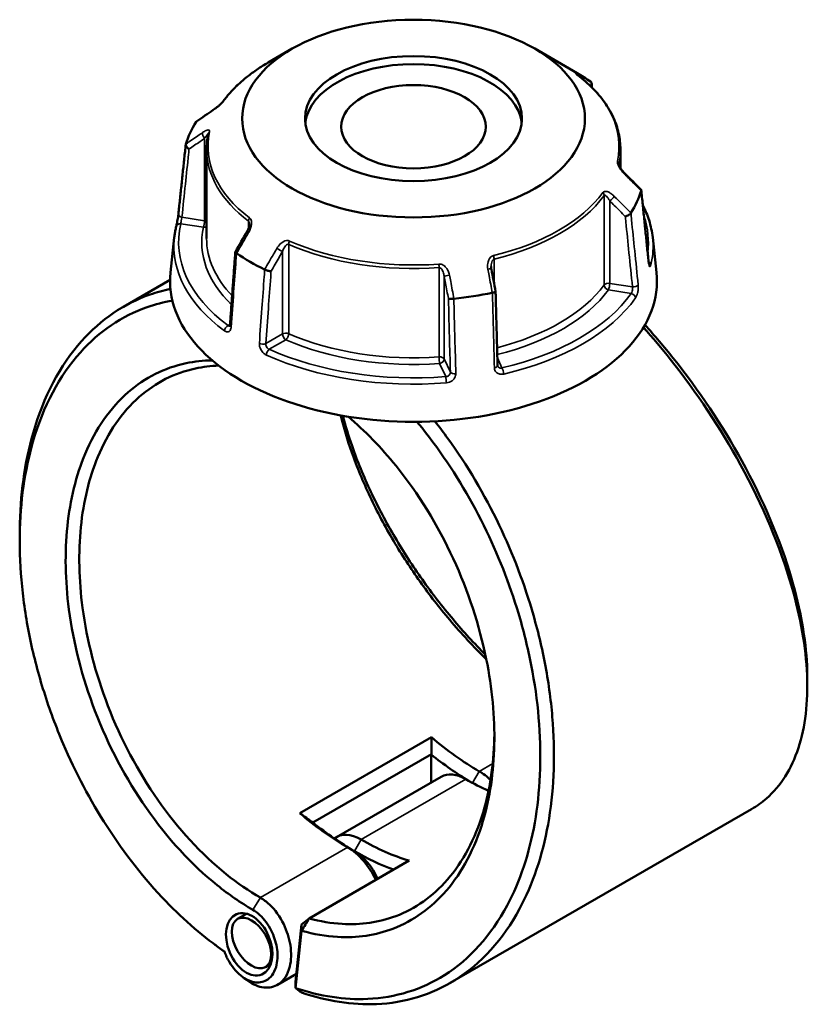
# Model space of a CAD drawing. Header units: millimetres. Extents: x 0 to 898, y 0 to 848.
# Tile 8 of 8: x 639 to 804, y 641 to 848. Entities that reach past the tile are written whole.
import ezdxf

# ---------------------------------------------------------------- set-up
doc = ezdxf.new("R2010")
doc.units = ezdxf.units.MM
doc.layers.add('Visible (ANSI)', color=7, linetype='Continuous', lineweight=50)
doc.layers.add('Visible Narrow (ANSI)', color=7, linetype='Continuous', lineweight=35)

msp = doc.modelspace()

# ---------------------------------------------------------------- linework, layer by layer
at = {"layer": 'Visible (ANSI)'}
for p, q in [((696.341, 841.702), (691.284, 838.782)), ((747.119, 841.702), (755.983, 836.584)), ((678.38, 820.627), (678.38, 801.907)), ((765.08, 820.627), (765.08, 816.672)), ((671.621, 802.139), (670.827, 794.748)), ((771.838, 802.139), (772.632, 794.748)), ((670.732, 793.237), (660.96, 787.595)), ((725.476, 697.357), (697.898, 681.436)), ((700.665, 679.452), (725.47, 693.773)), ((725.442, 687.863), (725.442, 693.724)), ((727.53, 689.068), (705.609, 676.413)), ((792.549, 682.28), (729.41, 645.826)), ((699.852, 659.371), (720.812, 671.472)), ((686.776, 660.343), (684.878, 659.248)), ((698.262, 658.06), (699.852, 659.371)), ((698.262, 658.06), (697.014, 646.088)), ((697.036, 644.762), (698.287, 656.773)), ((698.287, 656.773), (698.262, 658.06)), ((691.851, 649.833), (690.698, 649.167)), ((697.184, 647.715), (693.228, 645.431)), ((697.014, 646.088), (697.036, 644.762))]:
    msp.add_line(p, q, dxfattribs=at)
for centre, major_axis, ratio in [((721.73, 827.043), (-35.906, 0), 0.5773503), ((721.73, 827.043), (-22.718, 0), 0.5773503), ((721.73, 825.337), (-15.146, 0), 0.5773503), ((687.308, 653.93), (2.648, -6.32), 0.6451878), ((687.788, 654.207), (2.91, -5.04), 0.5773503)]:
    msp.add_ellipse(centre, major_axis=major_axis, ratio=ratio, dxfattribs=at)
for centre, major_axis, ratio, start_param, end_param in [((721.73, 825.337), (-22.718, 0), 0.5773503, 3.2066666, 6.2181114), ((721.73, 816.808), (48.441, 0), 0.5773503, 0.6993994, 0.7853982), ((11793.05, -9960.362), (-14904.143, 6202.005), 0.7812043, 5.8149434, 5.8152596), ((721.73, 816.808), (-48.441, 0), 0.5773503, 5.9353871, 6.1073847), ((-10059.2, -6650.781), (-14415.599, 6787.623), 0.7840856, 4.2840818, 4.2843991), ((721.73, 816.808), (48.441, 0), 0.5773503, 5.9353871, 6.1073847), ((8792.673, -3916.983), (-8122.859, -14069.207), 0.5773845, 4.710228, 4.7105338), ((721.73, 816.808), (-48.441, 0), 0.5773503, 0.6993994, 0.871397), ((721.73, 792.926), (51, 0), 0.5773503, 3.0796893, 6.3450887), ((-2184.57, -2162.708), (-2441.664, 15788.569), 0.2116429, 4.8677425, 4.8680452), ((721.73, 816.808), (-48.441, 0), 0.5773503, 1.7465969, 1.9185945), ((735.518, 739.997), (-30.5, 52.828), 0.5773503, 2.1212116, 2.3561945), ((734.104, 739.18), (31.5, -54.56), 0.5773503, 5.3020961, 5.4817854), ((732.69, 680.131), (-5.16, 8.937), 0.5773503, 5.4977871, 6.2831853), ((735.518, 681.764), (-5.16, 8.937), 0.5773503, 5.1698457, 5.4977872), ((732.69, 738.364), (30.5, -52.828), 0.5773503, 5.4977872, 5.6083983), ((707.941, 724.075), (30.5, -52.828), 0.5773503, 5.2628042, 5.4977872), ((709.355, 724.891), (-31.5, 54.56), 0.5773503, 2.1605035, 2.3561945), ((710.769, 667.475), (-5.16, 8.937), 0.5773503, 5.4977871, 6.3746845), ((710.769, 725.708), (-30.5, 52.828), 0.5773503, 2.3561945, 2.5911774), ((707.941, 665.842), (5.16, -8.937), 0.5773503, 1.419062, 2.3561945), ((709.355, 666.659), (-4.16, 7.205), 0.5773503, 4.5237853, 5.4977872), ((709.355, 724.891), (31.5, -54.56), 0.5773503, 5.4977872, 5.6830338)]:
    msp.add_ellipse(centre, major_axis=major_axis, ratio=ratio, start_param=start_param, end_param=end_param, dxfattribs=at)
for points, knots in [([(691.284, 838.782), (690.494, 838.326), (689.735, 837.853), (688.278, 836.871), (687.581, 836.363), (686.255, 835.315), (685.626, 834.776), (684.439, 833.668), (683.88, 833.099), (682.839, 831.935), (682.356, 831.341), (681.912, 830.734)], [3.14159265, 3.14159265, 3.14159265, 3.14159265, 3.21871647, 3.21871647, 3.29584029, 3.29584029, 3.37296411, 3.37296411, 3.45008793, 3.45008793, 3.52721175, 3.52721175, 3.52721175, 3.52721175]), ([(756.117, 836.169), (756.065, 836.208), (756.019, 836.244), (755.942, 836.305), (755.91, 836.331), (755.864, 836.369), (755.849, 836.383), (755.847, 836.385), (755.847, 836.385), (755.847, 836.385)], [0, 0, 0, 0, 0.027602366, 0.027602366, 0.055204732, 0.055204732, 0.082807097, 0.082807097, 0.085029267, 0.085029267, 0.085029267, 0.085029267]), ([(765.08, 820.627), (765.08, 821.757), (764.952, 822.887), (764.449, 825.121), (764.072, 826.225), (763.081, 828.385), (762.466, 829.442), (761.014, 831.49), (760.177, 832.482), (758.297, 834.387), (757.253, 835.3), (756.117, 836.169)], [0.78539816, 0.78539816, 0.78539816, 0.78539816, 0.91488186, 0.91488186, 1.04436556, 1.04436556, 1.17384925, 1.17384925, 1.30333295, 1.30333295, 1.43281665, 1.43281665, 1.43281665, 1.43281665]), ([(758.878, 833.791), (758.919, 833.85), (758.954, 833.912), (759.028, 834.08), (759.053, 834.187), (759.059, 834.396), (759.039, 834.495), (758.955, 834.669), (758.894, 834.743), (758.814, 834.801)], [0.01603129, 0.01603129, 0.01603129, 0.01603129, 0.03928183, 0.03928183, 0.07805105, 0.07805105, 0.11663408, 0.11663408, 0.15367683, 0.15367683, 0.15367683, 0.15367683]), ([(681.912, 830.734), (681.894, 830.709), (681.869, 830.677), (681.801, 830.594), (681.754, 830.54), (681.634, 830.409), (681.557, 830.33), (681.368, 830.142), (681.252, 830.032), (680.976, 829.78), (680.814, 829.641), (680.492, 829.376), (680.333, 829.251), (680.046, 829.035), (679.916, 828.942), (679.793, 828.857)], [0, 0, 0, 0, 0.02448736, 0.02448736, 0.05566303, 0.05566303, 0.09536839, 0.09536839, 0.14762195, 0.14762195, 0.21670515, 0.21670515, 0.28578835, 0.28578835, 0.345416, 0.345416, 0.345416, 0.345416]), ([(678.726, 823.857), (678.68, 823.643), (678.639, 823.429), (678.565, 823), (678.532, 822.785), (678.477, 822.354), (678.454, 822.139), (678.417, 821.707), (678.403, 821.491), (678.384, 821.059), (678.38, 820.843), (678.38, 820.627)], [3.80317111, 3.80317111, 3.80317111, 3.80317111, 3.82793505, 3.82793505, 3.85269899, 3.85269899, 3.87746293, 3.87746293, 3.90222688, 3.90222688, 3.92699082, 3.92699082, 3.92699082, 3.92699082]), ([(672.477, 807.027), (672.579, 808), (672.682, 808.972), (672.887, 810.917), (672.99, 811.889), (673.195, 813.834), (673.298, 814.807), (673.503, 816.751), (673.606, 817.724), (673.811, 819.669), (673.914, 820.641), (674.017, 821.613)], [1.2046153, 1.2046153, 1.2046153, 1.2046153, 1.5691313, 1.5691313, 1.9336473, 1.9336473, 2.2981633, 2.2981633, 2.6626794, 2.6626794, 3.0271954, 3.0271954, 3.0271954, 3.0271954]), ([(674.722, 820.665), (674.721, 820.665), (674.719, 820.666), (674.604, 820.73), (674.496, 820.806), (674.305, 820.974), (674.224, 821.064), (674.097, 821.252), (674.052, 821.347), (674.009, 821.528), (674.009, 821.611), (674.031, 821.685)], [-0.15379395, -0.15379395, -0.15379395, -0.15379395, -0.15331879, -0.15331879, -0.11412844, -0.11412844, -0.07544978, -0.07544978, -0.03695649, -0.03695649, 0, 0, 0, 0]), ([(765.928, 815.613), (765.803, 815.738), (765.679, 815.872), (765.443, 816.151), (765.331, 816.297), (765.126, 816.593), (765.033, 816.743), (764.919, 816.955), (764.886, 817.021), (764.836, 817.133), (764.817, 817.179), (764.776, 817.289), (764.759, 817.348), (764.744, 817.417), (764.741, 817.437), (764.74, 817.45), (764.74, 817.452), (764.74, 817.452)], [0, 0, 0, 0, 0.06411837, 0.06411837, 0.12823675, 0.12823675, 0.19235512, 0.19235512, 0.22276405, 0.22276405, 0.24628627, 0.24628627, 0.28310596, 0.28310596, 0.30675646, 0.30675646, 0.31680187, 0.31680187, 0.31680187, 0.31680187]), ([(769.388, 812.165), (769.406, 812.147), (769.419, 812.127), (769.45, 812.056), (769.45, 811.997), (769.428, 811.931)], [-0.053628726, -0.053628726, -0.053628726, -0.053628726, -0.036956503, -0.036956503, 0, 0, 0, 0]), ([(770.983, 796.994), (770.88, 797.998), (770.778, 799.001), (770.572, 801.008), (770.47, 802.012), (770.265, 804.019), (770.162, 805.023), (769.957, 807.03), (769.854, 808.033), (769.649, 810.04), (769.546, 811.044), (769.444, 812.047)], [1.2046153, 1.2046153, 1.2046153, 1.2046153, 1.5689075, 1.5689075, 1.9331997, 1.9331997, 2.2974918, 2.2974918, 2.661784, 2.661784, 3.0260761, 3.0260761, 3.0260761, 3.0260761]), ([(767.262, 807.262), (767.22, 807.191), (767.158, 807.117), (766.999, 806.968), (766.902, 806.895), (766.688, 806.76), (766.573, 806.7), (766.336, 806.598), (766.216, 806.558), (766.1, 806.53), (766.098, 806.529), (766.097, 806.529)], [-0.15367698, -0.15367698, -0.15367698, -0.15367698, -0.11663415, -0.11663415, -0.07805092, -0.07805092, -0.03928192, -0.03928192, 0, 0, 0.00047625, 0.00047625, 0.00047625, 0.00047625]), ([(769.769, 808.863), (770.303, 807.831), (770.741, 806.779), (771.456, 804.535), (771.709, 803.34), (771.838, 802.139)], [5.20761365, 5.20761365, 5.20761365, 5.20761365, 5.31604109, 5.31604109, 5.43588379, 5.43588379, 5.43588379, 5.43588379]), ([(672.013, 804.402), (672.036, 804.499), (672.064, 804.62), (672.126, 804.908), (672.161, 805.078), (672.232, 805.442), (672.268, 805.636), (672.336, 806.024), (672.368, 806.218), (672.423, 806.586), (672.446, 806.76), (672.469, 806.954), (672.473, 806.991), (672.477, 807.027)], [0, 0, 0, 0, 0.05596137, 0.05596137, 0.11691794, 0.11691794, 0.17857848, 0.17857848, 0.2397459, 0.2397459, 0.2998994, 0.2998994, 0.31481354, 0.31481354, 0.31481354, 0.31481354]), ([(671.621, 802.139), (671.637, 802.29), (671.655, 802.442), (671.696, 802.745), (671.718, 802.896), (671.766, 803.198), (671.792, 803.349), (671.849, 803.65), (671.879, 803.801), (671.943, 804.102), (671.977, 804.252), (672.013, 804.402)], [2.418097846, 2.418097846, 2.418097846, 2.418097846, 2.433220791, 2.433220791, 2.448343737, 2.448343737, 2.463466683, 2.463466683, 2.478589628, 2.478589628, 2.493712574, 2.493712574, 2.493712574, 2.493712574]), ([(687.354, 804.839), (687.354, 804.765), (687.348, 804.682), (687.322, 804.503), (687.303, 804.409), (687.252, 804.215), (687.221, 804.116), (687.147, 803.916), (687.104, 803.816), (687.01, 803.618), (686.959, 803.519), (686.903, 803.423)], [0.13801183, 0.13801183, 0.13801183, 0.13801183, 0.17949263, 0.17949263, 0.22097343, 0.22097343, 0.26245423, 0.26245423, 0.30393503, 0.30393503, 0.34541583, 0.34541583, 0.34541583, 0.34541583]), ([(684.403, 799.088), (684.328, 798.062), (684.253, 797.037), (684.104, 794.986), (684.029, 793.96), (683.88, 791.91), (683.805, 790.884), (683.656, 788.833), (683.581, 787.808), (683.432, 785.757), (683.357, 784.732), (683.282, 783.706)], [0.6230998, 0.6230998, 0.6230998, 0.6230998, 0.9854132, 0.9854132, 1.3477267, 1.3477267, 1.7100401, 1.7100401, 2.0723535, 2.0723535, 2.4346669, 2.4346669, 2.4346669, 2.4346669]), ([(684.645, 798.815), (684.565, 798.865), (684.504, 798.914), (684.42, 799.008), (684.4, 799.052), (684.404, 799.101), (684.408, 799.113), (684.414, 799.124)], [-0.153676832, -0.153676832, -0.153676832, -0.153676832, -0.116634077, -0.116634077, -0.078051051, -0.078051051, -0.06473024, -0.06473024, -0.06473024, -0.06473024]), ([(771.058, 796.562), (771.058, 796.562), (771.056, 796.567), (771.048, 796.593), (771.04, 796.622), (771.022, 796.709), (771.01, 796.773), (770.994, 796.893), (770.988, 796.942), (770.983, 796.994)], [0.20812264, 0.20812264, 0.20812264, 0.20812264, 0.22489111, 0.22489111, 0.25432414, 0.25432414, 0.2919232, 0.2919232, 0.31481354, 0.31481354, 0.31481354, 0.31481354]), ([(691.89, 795.049), (691.889, 795.049), (691.888, 795.049), (691.803, 795.046), (691.703, 795.052), (691.483, 795.083), (691.365, 795.107), (691.121, 795.171), (690.997, 795.211), (690.765, 795.299), (690.659, 795.347), (690.565, 795.397)], [-0.15379395, -0.15379395, -0.15379395, -0.15379395, -0.15331866, -0.15331866, -0.11412838, -0.11412838, -0.07544952, -0.07544952, -0.03695642, -0.03695642, 0, 0, 0, 0]), ([(738.042, 795.482), (738.035, 795.518), (738.029, 795.553), (738.018, 795.625), (738.014, 795.66), (738.006, 795.731), (738.002, 795.767), (737.997, 795.837), (737.995, 795.872), (737.992, 795.942), (737.991, 795.977), (737.991, 796.011)], [0, 0, 0, 0, 0.014604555, 0.014604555, 0.02920911, 0.02920911, 0.043813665, 0.043813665, 0.05841822, 0.05841822, 0.073022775, 0.073022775, 0.073022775, 0.073022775]), ([(670.804, 791.335), (669.349, 791.035), (667.924, 790.641), (661.097, 788.249), (656.217, 784.921), (647.676, 775.294), (644.214, 768.708), (640.263, 754.919), (639.32, 748.097), (639.236, 740.907), (639.232, 740.545), (639.23, 740.183), (639.23, 739.82)], [0.5763125, 0.5763125, 0.5763125, 0.5763125, 0.6627562, 0.6627562, 1.0013837, 1.0013837, 1.3776304, 1.3776304, 1.6800211, 1.6800211, 1.6800211, 1.6952157, 1.6952157, 1.6952157, 1.6952157]), ([(738.929, 790.786), (738.931, 790.775), (738.929, 790.764), (738.907, 790.727), (738.87, 790.699), (738.754, 790.643), (738.675, 790.615), (738.486, 790.563), (738.379, 790.54), (738.264, 790.52)], [-0.13089459, -0.13089459, -0.13089459, -0.13089459, -0.11412844, -0.11412844, -0.0754498, -0.0754498, -0.03695649, -0.03695649, 0, 0, 0, 0]), ([(739.336, 775.297), (739.309, 776.329), (739.282, 777.361), (739.228, 779.426), (739.2, 780.458), (739.146, 782.522), (739.119, 783.554), (739.065, 785.619), (739.038, 786.651), (738.984, 788.715), (738.957, 789.747), (738.929, 790.779)], [1.2046153, 1.2046153, 1.2046153, 1.2046153, 1.5637682, 1.5637682, 1.922921, 1.922921, 2.2820739, 2.2820739, 2.6412267, 2.6412267, 3.0003796, 3.0003796, 3.0003796, 3.0003796]), ([(682.105, 652.422), (677.865, 655.363), (673.737, 658.91), (665.381, 667.593), (661.224, 672.883), (654.028, 684.062), (650.938, 689.897), (646.829, 699.516), (645.481, 703.155), (643.161, 710.503), (642.19, 714.211), (640.648, 721.612), (640.077, 725.305), (639.347, 732.592), (639.189, 736.185), (639.239, 739.688), (639.338, 746.693), (640.275, 753.331), (644.164, 766.735), (647.554, 773.127), (655.896, 782.455), (660.653, 785.673), (667.653, 788.102), (669.414, 788.55), (671.22, 788.854)], [-3.0534685, -3.0534685, -3.0534685, -3.0534685, -2.8146659, -2.8146659, -2.5418348, -2.5418348, -2.2848026, -2.2848026, -2.1336072, -2.1336072, -1.9824119, -1.9824119, -1.8312165, -1.8312165, -1.6800211, -1.6800211, -1.6800211, -1.3776304, -1.3776304, -1.0013837, -1.0013837, -0.6627562, -0.6627562, -0.5536647, -0.5536647, -0.5536647, -0.5536647]), ([(730.177, 789.269), (730.056, 789.252), (729.932, 789.24), (729.689, 789.225), (729.573, 789.223), (729.364, 789.229), (729.275, 789.237), (729.131, 789.262), (729.078, 789.28), (729.046, 789.301), (729.046, 789.301), (729.045, 789.301)], [-0.15367697, -0.15367697, -0.15367697, -0.15367697, -0.11663414, -0.11663414, -0.07805093, -0.07805093, -0.03928191, -0.03928191, 0, 0, 0.00047626, 0.00047626, 0.00047626, 0.00047626]), ([(683.282, 783.706), (683.279, 783.658), (683.273, 783.617), (683.259, 783.551), (683.251, 783.525), (683.239, 783.493), (683.234, 783.486), (683.234, 783.486)], [0, 0, 0, 0, 0.031458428, 0.031458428, 0.062916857, 0.062916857, 0.093079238, 0.093079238, 0.093079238, 0.093079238]), ([(769.904, 783.261), (771.828, 781.108), (773.706, 778.88), (781.057, 769.641), (786.055, 762.128), (794.888, 745.981), (798.528, 737.32), (802.825, 722.489), (803.93, 716.164), (804.176, 710.41), (804.299, 707.532), (804.209, 704.796), (803.605, 699.67), (803.091, 697.28), (801.651, 692.899), (800.726, 690.908), (798.484, 687.37), (797.169, 685.822), (794.705, 683.668), (793.662, 682.923), (792.549, 682.28)], [-2.6190722, -2.6190722, -2.6190722, -2.6190722, -2.507558, -2.507558, -2.1689598, -2.1689598, -1.792779, -1.792779, -1.4903618, -1.4903618, -1.4903618, -1.3391532, -1.3391532, -1.1879446, -1.1879446, -1.036736, -1.036736, -0.8855274, -0.8855274, -0.7877005, -0.7877005, -0.7877005, -0.7877005]), ([(804.229, 709.767), (804.23, 710.615), (804.21, 711.477), (804.169, 712.352), (803.912, 717.976), (802.817, 724.149), (798.593, 738.61), (795.029, 747.043), (786.406, 762.748), (781.535, 770.048), (774.234, 779.204), (772.249, 781.542), (770.214, 783.793)], [1.4433066, 1.4433066, 1.4433066, 1.4433066, 1.4903618, 1.4903618, 1.4903618, 1.792779, 1.792779, 2.1689598, 2.1689598, 2.507558, 2.507558, 2.6283594, 2.6283594, 2.6283594, 2.6283594]), ([(679.58, 776.348), (677.698, 776.324), (675.859, 776.123), (671.834, 775.271), (669.682, 774.519), (665.622, 772.479), (663.713, 771.192), (660.081, 768.024), (658.378, 766.111), (655.357, 761.783), (654.04, 759.367), (651.051, 752.245), (649.792, 747.125), (649.217, 741.61), (648.643, 736.095), (648.752, 730.186), (650.463, 717.083), (652.319, 709.844), (657.78, 695.619), (661.455, 688.659), (670.168, 676.16), (675.227, 670.651), (683.036, 664.356), (685.536, 662.632), (688.063, 661.172)], [-2.6930288, -2.6930288, -2.6930288, -2.6930288, -2.5606027, -2.5606027, -2.393917, -2.393917, -2.2272314, -2.2272314, -2.0502382, -2.0502382, -1.873245, -1.873245, -1.5707963, -1.5707963, -1.5707963, -1.2683476, -1.2683476, -0.9143613, -0.9143613, -0.5454993, -0.5454993, -0.1701544, -0.1701544, 0, 0, 0, 0]), ([(689.657, 663.712), (687.221, 665.119), (684.811, 666.78), (677.282, 672.843), (672.402, 678.146), (663.983, 690.189), (660.426, 696.899), (655.123, 710.633), (653.312, 717.63), (651.62, 730.315), (651.496, 736.043), (652.035, 741.396), (652.573, 746.749), (653.775, 751.726), (656.648, 758.658), (657.917, 761.011), (660.831, 765.232), (662.477, 767.098), (665.99, 770.193), (667.838, 771.452), (671.773, 773.45), (673.859, 774.189), (677.627, 775), (679.267, 775.197), (680.943, 775.248)], [0, 0, 0, 0, 0.1701544, 0.1701544, 0.5454993, 0.5454993, 0.9143613, 0.9143613, 1.2683476, 1.2683476, 1.5707963, 1.5707963, 1.5707963, 1.873245, 1.873245, 2.0502382, 2.0502382, 2.2272314, 2.2272314, 2.393917, 2.393917, 2.5606027, 2.5606027, 2.6825272, 2.6825272, 2.6825272, 2.6825272]), ([(739.374, 775.121), (739.37, 775.13), (739.366, 775.139), (739.359, 775.159), (739.355, 775.17), (739.349, 775.192), (739.347, 775.204), (739.342, 775.228), (739.34, 775.241), (739.337, 775.268), (739.336, 775.282), (739.336, 775.297)], [0.24445822, 0.24445822, 0.24445822, 0.24445822, 0.258529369, 0.258529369, 0.272600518, 0.272600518, 0.286671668, 0.286671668, 0.300742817, 0.300742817, 0.314813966, 0.314813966, 0.314813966, 0.314813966]), ([(698.287, 656.773), (700.832, 656.051), (703.355, 655.617), (709.906, 655.248), (713.829, 655.832), (719.555, 658.014), (721.565, 659.094), (725.311, 661.77), (727.046, 663.365), (730.29, 667.139), (731.779, 669.348), (734.344, 674.228), (735.421, 676.898), (737.735, 684.641), (738.542, 690.078), (738.661, 695.823), (738.779, 701.568), (738.21, 707.621), (735.533, 720.834), (733.179, 728.006), (726.808, 741.839), (722.726, 748.463), (714.948, 758.097), (711.555, 761.579), (708.016, 764.561)], [-2.9134847, -2.9134847, -2.9134847, -2.9134847, -2.7426513, -2.7426513, -2.4593247, -2.4593247, -2.292662, -2.292662, -2.1259993, -2.1259993, -1.9489862, -1.9489862, -1.7719731, -1.7719731, -1.4696991, -1.4696991, -1.4696991, -1.167425, -1.167425, -0.8135082, -0.8135082, -0.4448551, -0.4448551, -0.1955802, -0.1955802, -0.1955802, -0.1955802]), ([(706.491, 764.826), (707.105, 762.287), (707.881, 759.682), (709.888, 753.978), (711.171, 750.867), (714.108, 744.643), (715.762, 741.53), (719.283, 735.578), (721.132, 732.733), (725.061, 727.204), (727.141, 724.521), (731.766, 719.045), (734.337, 716.288), (736.973, 713.728)], [-1.4211305, -1.4211305, -1.4211305, -1.4211305, -1.2683476, -1.2683476, -1.0913544, -1.0913544, -0.9143613, -0.9143613, -0.7476756, -0.7476756, -0.58099, -0.58099, -0.3919416, -0.3919416, -0.3919416, -0.3919416]), ([(736.775, 714.679), (734.452, 717.006), (732.185, 719.479), (727.762, 724.73), (725.611, 727.514), (721.551, 733.247), (719.642, 736.196), (716.01, 742.362), (714.307, 745.584), (711.286, 752.022), (709.969, 755.238), (708.116, 760.547), (707.466, 762.668), (706.919, 764.75)], [0.41899824, 0.41899824, 0.41899824, 0.41899824, 0.58098997, 0.58098997, 0.74767562, 0.74767562, 0.91436126, 0.91436126, 1.09135443, 1.09135443, 1.26834761, 1.26834761, 1.38849157, 1.38849157, 1.38849157, 1.38849157]), ([(722.454, 763.484), (723.877, 761.768), (725.259, 759.985), (730.523, 752.724), (734.047, 746.787), (739.884, 734.618), (742.249, 728.417), (745.12, 718.457), (745.991, 714.745), (747.329, 707.356), (747.796, 703.68), (748.316, 696.449), (748.369, 692.894), (748.058, 685.985), (747.694, 682.632), (747.127, 679.418), (745.993, 672.991), (744.038, 667.124), (738.007, 655.804), (733.522, 650.815), (723.418, 644.438), (717.954, 642.745), (707.279, 642.262), (702.18, 643.032), (697.036, 644.762)], [-2.714902, -2.714902, -2.714902, -2.714902, -2.6228741, -2.6228741, -2.3522509, -2.3522509, -2.0951962, -2.0951962, -1.9439876, -1.9439876, -1.792779, -1.792779, -1.6415704, -1.6415704, -1.4903618, -1.4903618, -1.4903618, -1.1879446, -1.1879446, -0.8111331, -0.8111331, -0.4709552, -0.4709552, -0.187408, -0.187408, -0.187408, -0.187408]), ([(698.247, 643.832), (703.598, 641.997), (708.906, 641.172), (719.918, 641.648), (725.517, 643.364), (735.884, 649.854), (740.494, 654.941), (746.708, 666.503), (748.729, 672.5), (749.911, 679.079), (750.501, 682.369), (750.883, 685.803), (751.22, 692.882), (751.175, 696.526), (750.659, 703.943), (750.188, 707.716), (748.829, 715.302), (747.941, 719.116), (745.01, 729.351), (742.59, 735.729), (736.603, 748.252), (732.983, 754.366), (728.046, 761.19), (727.127, 762.406), (726.189, 763.594)], [0.1827624, 0.1827624, 0.1827624, 0.1827624, 0.4709552, 0.4709552, 0.8111331, 0.8111331, 1.1879446, 1.1879446, 1.4903618, 1.4903618, 1.4903618, 1.6415704, 1.6415704, 1.792779, 1.792779, 1.9439876, 1.9439876, 2.0951962, 2.0951962, 2.3522509, 2.3522509, 2.6228741, 2.6228741, 2.6831032, 2.6831032, 2.6831032, 2.6831032]), ([(738.673, 698.04), (738.67, 697.711), (738.664, 697.384), (738.656, 697.057), (738.523, 691.498), (737.723, 686.244), (735.456, 678.772), (734.404, 676.197), (731.904, 671.497), (730.456, 669.371), (727.306, 665.743), (725.623, 664.211), (721.995, 661.645), (720.049, 660.611), (714.512, 658.526), (710.723, 657.975), (704.511, 658.338), (702.191, 658.728), (699.852, 659.371)], [1.4519562, 1.4519562, 1.4519562, 1.4519562, 1.4696991, 1.4696991, 1.4696991, 1.7719731, 1.7719731, 1.9489862, 1.9489862, 2.1259993, 2.1259993, 2.292662, 2.292662, 2.4593247, 2.4593247, 2.7426513, 2.7426513, 2.9056288, 2.9056288, 2.9056288, 2.9056288]), ([(686.872, 646.387), (686.923, 646.349), (686.973, 646.312), (688.115, 645.493), (689.265, 645.011), (691.49, 644.744), (692.559, 644.98), (694.012, 645.94), (694.503, 646.445), (694.903, 647.068), (695.302, 647.691), (695.611, 648.431), (696.134, 650.579), (696.179, 652.124), (695.702, 655.203), (695.223, 656.727), (693.756, 659.739), (692.711, 661.19), (690.934, 662.864), (690.301, 663.341), (689.657, 663.712)], [-3.2717609, -3.2717609, -3.2717609, -3.2717609, -3.2499835, -3.2499835, -2.7810447, -2.7810447, -2.2984597, -2.2984597, -1.9968441, -1.9968441, -1.9968441, -1.6952284, -1.6952284, -1.2126434, -1.2126434, -0.7652449, -0.7652449, -0.2582264, -0.2582264, 0, 0, 0, 0]), ([(688.063, 661.172), (688.569, 660.881), (689.066, 660.508), (690.465, 659.202), (691.295, 658.069), (692.48, 655.695), (692.879, 654.484), (693.301, 652.008), (693.291, 650.749), (692.903, 648.978), (692.666, 648.363), (692.352, 647.84), (692.037, 647.318), (691.646, 646.89), (690.474, 646.068), (689.601, 645.855), (687.773, 646.054), (686.823, 646.448), (684.893, 647.84), (683.931, 648.917), (682.749, 650.883), (682.388, 651.641), (682.105, 652.422)], [0, 0, 0, 0, 0.2582264, 0.2582264, 0.7652449, 0.7652449, 1.2126434, 1.2126434, 1.6952284, 1.6952284, 1.9968441, 1.9968441, 1.9968441, 2.2984597, 2.2984597, 2.7810447, 2.7810447, 3.2499835, 3.2499835, 3.7869283, 3.7869283, 4.0850626, 4.0850626, 4.0850626, 4.0850626]), ([(698.287, 656.773), (698.548, 657.206), (698.809, 657.639), (699.33, 658.505), (699.591, 658.938), (699.852, 659.371)], [-0.30368989, -0.30368989, -0.30368989, -0.30368989, -0.15187863, -0.15187863, 0, 0, 0, 0]), ([(698.247, 643.832), (698.045, 643.987), (697.843, 644.142), (697.439, 644.452), (697.238, 644.607), (697.036, 644.762)], [-0.26701667, -0.26701667, -0.26701667, -0.26701667, -0.13352304, -0.13352304, 0, 0, 0, 0])]:
    msp.add_open_spline(points, degree=3, knots=knots, dxfattribs=at)
for points in [[(758.814, 834.801), (758.809, 834.805), (758.803, 834.809), (758.798, 834.812)], [(759.054, 834.366), (759.076, 834.095), (759.098, 833.824), (759.119, 833.553)], [(676.198, 826.354), (676.195, 826.349), (676.192, 826.345), (676.189, 826.34)], [(676.198, 826.354), (676.224, 826.394), (676.258, 826.428), (676.3, 826.456)], [(674.035, 821.7), (674.034, 821.695), (674.032, 821.69), (674.031, 821.685)], [(769.424, 811.917), (769.425, 811.922), (769.427, 811.926), (769.428, 811.931)], [(767.262, 807.262), (767.264, 807.267), (767.267, 807.271), (767.27, 807.276)], [(684.645, 798.815), (684.65, 798.811), (684.656, 798.808), (684.661, 798.804)], [(690.545, 795.407), (690.552, 795.404), (690.558, 795.4), (690.565, 795.397)], [(730.177, 789.269), (730.185, 789.27), (730.193, 789.271), (730.202, 789.272)], [(738.24, 790.515), (738.248, 790.517), (738.256, 790.518), (738.264, 790.52)], [(639.23, 738.443), (639.23, 738.902), (639.23, 739.361), (639.23, 739.82)], [(804.229, 709.767), (804.229, 709.164), (804.229, 708.56), (804.229, 707.957)], [(725.476, 697.357), (725.485, 696.161), (725.483, 694.965), (725.47, 693.773)], [(697.898, 681.436), (698.815, 680.763), (699.739, 680.102), (700.665, 679.452)], [(681.084, 653.129), (680.731, 653.392), (680.379, 653.656), (680.026, 653.919)], [(681.084, 653.129), (681.431, 652.87), (681.778, 652.615), (682.126, 652.364)], [(686.872, 646.387), (686.52, 646.65), (686.167, 646.913), (685.814, 647.177)]]:
    msp.add_open_spline(points, degree=3, dxfattribs=at)
for points, weights in [([(725.47, 693.773), (725.456, 693.748), (725.442, 693.724)], [1.14413082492, 1.14412941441, 1.1441278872]), ([(700.693, 679.435), (700.679, 679.443), (700.665, 679.452)], [1.1441278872, 1.14412941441, 1.14413082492])]:
    msp.add_rational_spline(points, weights, degree=2, dxfattribs=at)
at = {"layer": 'Visible Narrow (ANSI)'}
for p, q in [((677.978, 822.902), (677.978, 805.628)), ((764.748, 817.401), (764.748, 817.536)), ((761.661, 810.885), (761.661, 792.166)), ((762.841, 792.499), (762.841, 809.774)), ((677.978, 805.628), (673.212, 806.365)), ((687.152, 805.532), (687.152, 803.933)), ((672.985, 804.986), (677.719, 804.253)), ((694.274, 799.166), (694.274, 781.892)), ((695.584, 781.944), (695.584, 800.663)), ((738.602, 792.516), (738.602, 797.572)), ((727.083, 795.79), (727.083, 777.071)), ((728.173, 776.647), (728.173, 793.922)), ((762.582, 791.125), (767.316, 790.393)), ((767.607, 791.762), (762.841, 792.499)), ((683.295, 783.881), (682.889, 783.647)), ((694.274, 781.892), (690.785, 779.878)), ((691.515, 778.666), (694.981, 780.667)), ((729.45, 773.896), (728.173, 776.647)), ((740.26, 774.772), (739.295, 776.85)), ((727.207, 775.682), (728.475, 772.949)), ((738.324, 691.811), (735.518, 690.19)), ((734.116, 687.761), (735.518, 690.19)), ((710.769, 675.902), (732.69, 688.557)), ((709.355, 673.452), (710.769, 675.902)), ((707.941, 674.269), (689.657, 663.712)), ((709.355, 673.452), (707.941, 674.269)), ((688.063, 661.172), (689.657, 663.712))]:
    msp.add_line(p, q, dxfattribs=at)
for centre, major_axis, ratio, start_param, end_param in [((721.73, 821.204), (43.057, 0), 0.5773503, 2.3561945, 2.7418136), ((755.51, 835.374), (0.607, 0.795), 0.6512731, 0, 0.0791919), ((721.73, 821.204), (43.057, 0), 0.5773503, 6.1593656, 6.9306038), ((755.691, 835.442), (0.497, 0.868), 0.8164947, 5.5909163, 6.2143603), ((682.719, 830.143), (-0.807, 0.591), 0.7521134, 6.0009627, 6.2831853), ((680.359, 828.033), (-0.566, 0.824), 0.557115, 0, 0.2527202), ((678.237, 823.46), (-0.566, 0.824), 0.557115, 0.3842372, 1.889275), ((721.73, 821.204), (-43.057, 0), 0.5773503, 6.1593656, 6.9306038), ((679.704, 823.646), (-0.978, 0.211), 0.8102456, 5.6707033, 6.2831853), ((721.73, 820.627), (-43.35, 0), 0.5773503, 0, 0.6474185), ((721.73, 820.627), (43.35, 0), 0.5773503, 6.1593656, 6.2831853), ((763.755, 817.607), (0.978, -0.211), 0.8102456, 0.1729162, 0.9583143), ((765.222, 814.904), (0.706, 0.708), 0.2576092, 5.732991, 6.2831853), ((721.73, 821.204), (-43.057, 0), 0.5773503, 1.9705754, 2.7418136), ((760.74, 811.11), (-0.807, 0.591), 0.7521134, 3.6447682, 4.4301663), ((721.73, 820.627), (43.35, 0), 0.5773503, 5.112168, 5.8834062), ((763.1, 810.331), (-0.706, -0.708), 0.2576092, 0.9548435, 2.4598813), ((673.471, 806.922), (-0.994, 0.105), 0.5936203, 0, 1.3706163), ((677.719, 805.07), (-0.153, -0.988), 0.2113249, 0.6319143, 2.2027106), ((677.719, 805.07), (-1, 0), 0.5773503, 3.990955, 4.4505896), ((687.949, 805.88), (0.607, 0.795), 0.6512731, 1.6499882, 2.4353864), ((721.73, 801.091), (49.209, 0), 0.5773503, 6.2054058, 6.4788735), ((721.73, 801.091), (-49.209, 0), 0.5773503, 6.1456672, 6.9443022), ((672.985, 804.169), (-0.972, 0.233), 0.8087883, 4.9038811, 6.2831853), ((721.73, 801.091), (-44.35, 0), 0.5773503, 6.1593656, 6.8190563), ((677.719, 805.07), (0.978, -0.211), 0.8102456, 4.8853051, 5.6135457), ((687.768, 802.922), (-0.865, 0.501), 0.0017704, 5.3936283, 6.2831853), ((721.73, 800.346), (-50.205, 0), 0.5773503, 6.221282, 6.9443022), ((721.73, 801.907), (-43.35, 0), 0.5773503, 0, 0.5021301), ((696.187, 801.124), (-0.4, -0.916), 0.492453, 4.6522942, 5.4376924), ((721.73, 821.204), (-43.057, 0), 0.5773503, 0.9233778, 1.694616), ((721.73, 800.346), (50.205, 0), 0.5773503, 6.1456672, 6.3450887), ((693.567, 799.574), (-0.865, 0.501), 0.0017704, 3.7570734, 5.2621112), ((721.73, 820.627), (43.35, 0), 0.5773503, 4.0649705, 4.8362087), ((738.213, 798.104), (0.237, -0.972), 0.3177926, 0.9161026, 1.7015008), ((769.988, 796.893), (0.995, 0.102), 0.5566555, 6.0469779, 6.2831853), ((770.474, 796.38), (0.972, -0.233), 0.8087883, 0.2787585, 1.2285119), ((726.96, 796.363), (-0.072, 0.997), 0.1008402, 4.0932818, 4.8786799), ((737.059, 795.297), (0.983, 0.186), 0.1515234, 0, 1.2895813), ((729.139, 794.071), (-0.983, -0.186), 0.1515234, 4.562691, 6.0677288), ((721.73, 801.907), (-43.35, 0), 0.5773503, 1.9865673, 2.7418136), ((721.73, 801.091), (44.35, 0), 0.5773503, 5.1191525, 5.8834062), ((762.582, 791.941), (-1, 0), 0.5773503, 4.4505896, 5.8834062), ((762.582, 791.941), (0.807, -0.591), 0.7521134, 3.6447682, 5.2155645), ((762.582, 791.941), (0.153, 0.988), 0.2113249, 3.773507, 5.3443033), ((767.866, 792.32), (0.995, 0.102), 0.5566555, 4.3927873, 5.8801894), ((721.73, 801.091), (49.209, 0), 0.5773503, 5.0984697, 5.8971046), ((721.73, 800.346), (50.205, 0), 0.5773503, 5.0984697, 5.8971046), ((767.316, 789.576), (-0.818, 0.576), 0.7563959, 3.7181962, 5.2017261), ((682.889, 782.83), (0.596, 0.803), 0.6444664, 0.8557592, 2.339289), ((684.28, 783.633), (-0.997, 0.073), 0.524643, 0, 0.7421181), ((694.981, 781.483), (-1, 0), 0.5773503, 4.0649705, 5.4977871), ((694.981, 781.483), (0.5, -0.866), 0.5773503, 3.9269908, 5.4977871), ((694.981, 781.483), (0.4, 0.916), 0.492453, 3.866896, 5.4376924), ((721.73, 801.091), (44.35, 0), 0.5773503, 4.0649705, 4.8362087), ((721.73, 801.907), (-43.35, 0), 0.5773503, 0.9233778, 1.694616), ((690.078, 780.286), (0.997, -0.073), 0.524643, 4.0504992, 5.5379013), ((691.515, 777.85), (-0.41, -0.912), 0.5013279, 3.8721145, 5.3556444), ((721.73, 801.091), (-49.209, 0), 0.5773503, 0.9096795, 1.7083144), ((721.73, 800.346), (50.205, 0), 0.5773503, 4.0512721, 4.8499071), ((727.207, 776.498), (1, 0), 0.5773503, 0.2617994, 1.694616), ((727.207, 776.498), (0.072, -0.997), 0.1008402, 4.0932818, 5.6640781), ((727.207, 776.498), (0.907, 0.421), 0.7886751, 4.3615096, 5.9323059), ((738.336, 775.271), (1, 0.026), 0.5061606, 5.0433355, 6.2831853), ((740.26, 773.955), (0.228, -0.974), 0.3074604, 1.0061095, 2.4896394), ((728.475, 772.132), (-0.08, 0.997), 0.1119295, 4.1796972, 5.663227), ((730.416, 774.046), (-1, -0.026), 0.5061606, 0.2475523, 1.7349544)]:
    msp.add_ellipse(centre, major_axis=major_axis, ratio=ratio, start_param=start_param, end_param=end_param, dxfattribs=at)
for points, knots in [([(756.235, 836.28), (756.077, 836.37), (755.945, 836.443), (755.765, 836.534), (755.706, 836.56), (755.657, 836.569), (755.651, 836.563), (755.674, 836.528), (755.706, 836.495), (755.805, 836.41), (755.86, 836.364), (755.973, 836.275), (756.021, 836.238), (756.074, 836.197)], [-0.34541583, -0.34541583, -0.34541583, -0.34541583, -0.25081718, -0.25081718, -0.17415567, -0.17415567, -0.12305037, -0.12305037, -0.06721438, -0.06721438, -0.02585168, -0.02585168, 0, 0, 0, 0]), ([(758.798, 834.812), (758.177, 835.168), (757.557, 835.523), (756.936, 835.879), (756.703, 836.012), (756.469, 836.146), (756.235, 836.28)], [-2.01955492, -2.01955492, -2.01955492, -2.01955492, -1.64746939, -1.64746939, -1.64746939, -1.5073628, -1.5073628, -1.5073628, -1.5073628]), ([(679.696, 828.752), (679.911, 828.9), (680.137, 829.066), (680.559, 829.4), (680.753, 829.56), (681.075, 829.842), (681.204, 829.959), (681.463, 830.206), (681.594, 830.336), (681.8, 830.555), (681.881, 830.646), (681.994, 830.783), (682.034, 830.833), (682.068, 830.88)], [-0.345416, -0.345416, -0.345416, -0.345416, -0.25131567, -0.25131567, -0.17440412, -0.17440412, -0.12292214, -0.12292214, -0.06721438, -0.06721438, -0.02585168, -0.02585168, 0, 0, 0, 0]), ([(676.189, 826.34), (677.038, 826.924), (677.887, 827.508), (678.736, 828.092), (679.056, 828.312), (679.376, 828.532), (679.696, 828.752)], [-2.01955492, -2.01955492, -2.01955492, -2.01955492, -1.64754309, -1.64754309, -1.64754309, -1.5073628, -1.5073628, -1.5073628, -1.5073628]), ([(677.54, 824.106), (677.22, 823.886), (676.9, 823.667), (676.58, 823.447), (675.732, 822.865), (674.883, 822.282), (674.035, 821.7)], [-2.82354415, -2.82354415, -2.82354415, -2.82354415, -2.68333921, -2.68333921, -2.68333921, -2.31135203, -2.31135203, -2.31135203, -2.31135203]), ([(679.002, 824.274), (679.028, 824.396), (679.021, 824.49), (678.89, 824.721), (678.613, 824.678), (678.063, 824.439), (677.807, 824.289), (677.54, 824.106)], [-0.34541683, -0.34541683, -0.34541683, -0.34541683, -0.28278882, -0.28278882, -0.11734182, -0.11734182, 0, 0, 0, 0]), ([(677.978, 822.902), (678.112, 823.107), (678.24, 823.294), (678.515, 823.667), (678.654, 823.828), (678.708, 823.813), (678.712, 823.809), (678.715, 823.803)], [0, 0, 0, 0, 0.11734182, 0.11734182, 0.28278882, 0.28278882, 0.30141453, 0.30141453, 0.30141453, 0.30141453]), ([(674.722, 820.665), (675.487, 821.191), (676.253, 821.717), (677.018, 822.243), (677.338, 822.463), (677.658, 822.682), (677.978, 822.902)], [2.34781698, 2.34781698, 2.34781698, 2.34781698, 2.68333921, 2.68333921, 2.68333921, 2.82354415, 2.82354415, 2.82354415, 2.82354415]), ([(673.212, 806.365), (673.456, 808.673), (673.7, 810.982), (673.944, 813.291), (674.165, 815.384), (674.386, 817.477), (674.645, 819.935), (674.684, 820.3), (674.722, 820.665)], [1.2046153, 1.2046153, 1.2046153, 1.2046153, 2.0700153, 2.0700153, 2.0700153, 2.8546488, 2.8546488, 2.9914398, 2.9914398, 2.9914398, 2.9914398]), ([(764.457, 818.134), (764.431, 818.012), (764.438, 817.86), (764.569, 817.254), (764.846, 816.746), (765.396, 815.978), (765.652, 815.68), (765.919, 815.413)], [-0.34541683, -0.34541683, -0.34541683, -0.34541683, -0.28278882, -0.28278882, -0.11734182, -0.11734182, 0, 0, 0, 0]), ([(765.919, 815.413), (766.239, 815.094), (766.559, 814.775), (766.878, 814.457), (767.727, 813.61), (768.575, 812.763), (769.424, 811.917)], [-3.2795379, -3.2795379, -3.2795379, -3.2795379, -3.13940521, -3.13940521, -3.13940521, -2.76734577, -2.76734577, -2.76734577, -2.76734577]), ([(763.763, 810.767), (763.548, 810.981), (763.322, 811.173), (762.9, 811.465), (762.706, 811.575), (762.384, 811.708), (762.255, 811.748), (761.996, 811.791), (761.865, 811.791), (761.659, 811.741), (761.578, 811.704), (761.465, 811.616), (761.426, 811.575), (761.391, 811.529)], [-0.345416, -0.345416, -0.345416, -0.345416, -0.25131567, -0.25131567, -0.17440412, -0.17440412, -0.12292214, -0.12292214, -0.06721438, -0.06721438, -0.02585168, -0.02585168, 0, 0, 0, 0]), ([(769.428, 811.931), (769.477, 811.454), (769.526, 810.977), (769.796, 808.338), (770.017, 806.176), (770.237, 804.015), (770.481, 801.63), (770.725, 799.246), (770.968, 796.862)], [-3.0277883, -3.0277883, -3.0277883, -3.0277883, -2.8546487, -2.8546487, -2.0700152, -2.0700152, -2.0700152, -1.2046153, -1.2046153, -1.2046153, -1.2046153]), ([(761.661, 810.885), (761.678, 810.908), (761.697, 810.926), (761.753, 810.957), (761.793, 810.961), (761.896, 810.943), (761.96, 810.909), (762.089, 810.814), (762.153, 810.755), (762.314, 810.584), (762.41, 810.46), (762.621, 810.157), (762.734, 809.971), (762.841, 809.774)], [0, 0, 0, 0, 0.02585168, 0.02585168, 0.06721438, 0.06721438, 0.12292214, 0.12292214, 0.17440412, 0.17440412, 0.25131567, 0.25131567, 0.345416, 0.345416, 0.345416, 0.345416]), ([(762.841, 809.774), (763.161, 809.455), (763.481, 809.136), (763.801, 808.818), (764.566, 808.055), (765.332, 807.292), (766.097, 806.529)], [1.5073628, 1.5073628, 1.5073628, 1.5073628, 1.64754309, 1.64754309, 1.64754309, 1.98308997, 1.98308997, 1.98308997, 1.98308997]), ([(767.27, 807.276), (766.421, 808.121), (765.572, 808.966), (764.723, 809.812), (764.403, 810.13), (764.083, 810.448), (763.763, 810.767)], [-2.01955492, -2.01955492, -2.01955492, -2.01955492, -1.64754309, -1.64754309, -1.64754309, -1.5073628, -1.5073628, -1.5073628, -1.5073628]), ([(768.803, 792.196), (768.559, 794.58), (768.315, 796.963), (768.071, 799.347), (767.85, 801.509), (767.629, 803.67), (767.359, 806.308), (767.31, 806.785), (767.262, 807.262)], [-2.4346669, -2.4346669, -2.4346669, -2.4346669, -1.569267, -1.569267, -1.569267, -0.7846335, -0.7846335, -0.6114939, -0.6114939, -0.6114939, -0.6114939]), ([(672.985, 804.986), (672.987, 805.045), (672.993, 805.117), (673.016, 805.325), (673.039, 805.476), (673.103, 805.837), (673.146, 806.05), (673.194, 806.278), (673.203, 806.323), (673.212, 806.365)], [0, 0, 0, 0, 0.06043739, 0.06043739, 0.15713721, 0.15713721, 0.28284699, 0.28284699, 0.31481354, 0.31481354, 0.31481354, 0.31481354]), ([(687.152, 805.532), (687.178, 805.512), (687.201, 805.486), (687.256, 805.406), (687.284, 805.343), (687.332, 805.175), (687.347, 805.061), (687.353, 804.906), (687.354, 804.873), (687.354, 804.839)], [0, 0, 0, 0, 0.02585168, 0.02585168, 0.06721438, 0.06721438, 0.12305037, 0.12305037, 0.13801183, 0.13801183, 0.13801183, 0.13801183]), ([(687.224, 803.239), (687.382, 803.512), (687.514, 803.8), (687.694, 804.335), (687.753, 804.579), (687.802, 804.983), (687.808, 805.143), (687.785, 805.468), (687.753, 805.631), (687.655, 805.887), (687.599, 805.986), (687.487, 806.123), (687.438, 806.171), (687.385, 806.211)], [-0.34541583, -0.34541583, -0.34541583, -0.34541583, -0.25081718, -0.25081718, -0.17415567, -0.17415567, -0.12305037, -0.12305037, -0.06721438, -0.06721438, -0.02585168, -0.02585168, 0, 0, 0, 0]), ([(766.097, 806.529), (766.136, 806.152), (766.174, 805.775), (766.434, 803.237), (766.655, 801.075), (766.876, 798.914), (767.119, 796.53), (767.363, 794.146), (767.607, 791.762)], [0.6478424, 0.6478424, 0.6478424, 0.6478424, 0.7846335, 0.7846335, 1.569267, 1.569267, 1.569267, 2.4346669, 2.4346669, 2.4346669, 2.4346669]), ([(684.661, 798.804), (685.282, 799.878), (685.902, 800.951), (686.523, 802.025), (686.756, 802.43), (686.99, 802.834), (687.224, 803.239)], [-2.01955492, -2.01955492, -2.01955492, -2.01955492, -1.64754164, -1.64754164, -1.64754164, -1.5073628, -1.5073628, -1.5073628, -1.5073628]), ([(695.761, 801.375), (695.573, 801.457), (695.362, 801.484), (694.669, 801.41), (694.207, 801.122), (693.551, 800.491), (693.312, 800.176), (693.115, 799.838)], [-0.34541645, -0.34541645, -0.34541645, -0.34541645, -0.27620858, -0.27620858, -0.11734182, -0.11734182, 0, 0, 0, 0]), ([(693.115, 799.838), (692.881, 799.433), (692.646, 799.029), (692.412, 798.625), (691.789, 797.552), (691.167, 796.479), (690.545, 795.407)], [-0.97913562, -0.97913562, -0.97913562, -0.97913562, -0.83895677, -0.83895677, -0.83895677, -0.46694349, -0.46694349, -0.46694349, -0.46694349]), ([(691.89, 795.049), (692.451, 796.017), (693.011, 796.985), (693.571, 797.953), (693.805, 798.357), (694.04, 798.762), (694.274, 799.166)], [0.50340845, 0.50340845, 0.50340845, 0.50340845, 0.83895677, 0.83895677, 0.83895677, 0.97913562, 0.97913562, 0.97913562, 0.97913562]), ([(694.274, 799.166), (694.372, 799.448), (694.491, 799.718), (694.817, 800.28), (695.046, 800.557), (695.388, 800.698), (695.492, 800.703), (695.584, 800.663)], [0, 0, 0, 0, 0.11734182, 0.11734182, 0.27620858, 0.27620858, 0.34541645, 0.34541645, 0.34541645, 0.34541645]), ([(683.519, 783.333), (683.697, 785.783), (683.875, 788.232), (684.053, 790.682), (684.215, 792.903), (684.376, 795.124), (684.573, 797.835), (684.609, 798.325), (684.645, 798.815)], [-2.4346669, -2.4346669, -2.4346669, -2.4346669, -1.569267, -1.569267, -1.569267, -0.7846335, -0.7846335, -0.6114939, -0.6114939, -0.6114939, -0.6114939]), ([(738.488, 798.305), (738.287, 798.256), (738.101, 798.158), (737.545, 797.69), (737.339, 797.165), (737.217, 796.26), (737.234, 795.871), (737.305, 795.491)], [-0.34541684, -0.34541684, -0.34541684, -0.34541684, -0.28109054, -0.28109054, -0.11734182, -0.11734182, 0, 0, 0, 0]), ([(737.991, 796.011), (737.991, 796.125), (737.996, 796.237), (738.039, 796.757), (738.139, 797.155), (738.412, 797.484), (738.503, 797.548), (738.602, 797.572)], [0.07302277, 0.07302277, 0.07302277, 0.07302277, 0.11734182, 0.11734182, 0.28109054, 0.28109054, 0.34541684, 0.34541684, 0.34541684, 0.34541684]), ([(770.968, 796.862), (770.977, 796.774), (770.988, 796.691), (771.047, 796.31), (771.116, 796.101), (771.25, 795.974), (771.311, 795.998), (771.4, 796.162), (771.432, 796.255), (771.461, 796.372)], [-0.31481354, -0.31481354, -0.31481354, -0.31481354, -0.28284699, -0.28284699, -0.15713721, -0.15713721, -0.06043739, -0.06043739, 0, 0, 0, 0]), ([(690.565, 795.397), (690.529, 794.907), (690.493, 794.417), (690.295, 791.706), (690.133, 789.486), (689.971, 787.265), (689.792, 784.816), (689.614, 782.367), (689.435, 779.918)], [-3.0277883, -3.0277883, -3.0277883, -3.0277883, -2.8546488, -2.8546488, -2.0700153, -2.0700153, -2.0700153, -1.2046153, -1.2046153, -1.2046153, -1.2046153]), ([(690.785, 779.878), (690.963, 782.327), (691.142, 784.776), (691.32, 787.225), (691.482, 789.446), (691.644, 791.667), (691.834, 794.275), (691.862, 794.662), (691.89, 795.049)], [1.2046153, 1.2046153, 1.2046153, 1.2046153, 2.0700153, 2.0700153, 2.0700153, 2.8546488, 2.8546488, 2.9914398, 2.9914398, 2.9914398, 2.9914398]), ([(729.258, 794.246), (729.2, 794.551), (729.106, 794.849), (728.864, 795.363), (728.729, 795.583), (728.456, 795.914), (728.334, 796.038), (728.051, 796.262), (727.889, 796.359), (727.584, 796.48), (727.448, 796.515), (727.222, 796.54), (727.134, 796.542), (727.047, 796.535)], [-0.34541603, -0.34541603, -0.34541603, -0.34541603, -0.25141662, -0.25141662, -0.17445287, -0.17445287, -0.12288915, -0.12288915, -0.06721438, -0.06721438, -0.02585168, -0.02585168, 0, 0, 0, 0]), ([(727.083, 795.79), (727.126, 795.793), (727.169, 795.79), (727.28, 795.765), (727.348, 795.734), (727.498, 795.631), (727.578, 795.55), (727.717, 795.365), (727.777, 795.264), (727.912, 794.995), (727.978, 794.816), (728.097, 794.403), (728.144, 794.164), (728.173, 793.922)], [0, 0, 0, 0, 0.02585168, 0.02585168, 0.06721438, 0.06721438, 0.12288915, 0.12288915, 0.17445287, 0.17445287, 0.25141662, 0.25141662, 0.34541603, 0.34541603, 0.34541603, 0.34541603]), ([(737.305, 795.491), (737.39, 795.037), (737.476, 794.583), (737.561, 794.129), (737.787, 792.925), (738.013, 791.72), (738.24, 790.515)], [-3.00295534, -3.00295534, -3.00295534, -3.00295534, -2.86277504, -2.86277504, -2.86277504, -2.49076321, -2.49076321, -2.49076321, -2.49076321]), ([(728.173, 793.922), (728.259, 793.468), (728.344, 793.014), (728.43, 792.56), (728.635, 791.474), (728.84, 790.388), (729.045, 789.301)], [1.5073628, 1.5073628, 1.5073628, 1.5073628, 1.64756774, 1.64756774, 1.64756774, 1.98308997, 1.98308997, 1.98308997, 1.98308997]), ([(730.202, 789.272), (729.973, 790.476), (729.745, 791.68), (729.516, 792.885), (729.43, 793.339), (729.344, 793.792), (729.258, 794.246)], [-2.01955492, -2.01955492, -2.01955492, -2.01955492, -1.64756774, -1.64756774, -1.64756774, -1.5073628, -1.5073628, -1.5073628, -1.5073628]), ([(767.607, 791.762), (767.618, 791.706), (767.626, 791.647), (767.641, 791.487), (767.642, 791.382), (767.626, 791.139), (767.603, 791), (767.511, 790.674), (767.422, 790.503), (767.316, 790.393)], [0, 0, 0, 0, 0.03982627, 0.03982627, 0.1035483, 0.1035483, 0.18638694, 0.18638694, 0.31481104, 0.31481104, 0.31481104, 0.31481104]), ([(768.239, 789.431), (768.404, 789.664), (768.55, 790.016), (768.72, 790.677), (768.768, 790.956), (768.817, 791.443), (768.826, 791.651), (768.821, 791.969), (768.814, 792.086), (768.803, 792.196)], [-0.31481104, -0.31481104, -0.31481104, -0.31481104, -0.18638694, -0.18638694, -0.1035483, -0.1035483, -0.03982627, -0.03982627, 0, 0, 0, 0]), ([(729.045, 789.301), (729.056, 788.908), (729.066, 788.515), (729.135, 785.867), (729.195, 783.612), (729.254, 781.357), (729.319, 778.87), (729.384, 776.383), (729.45, 773.896)], [0.6478424, 0.6478424, 0.6478424, 0.6478424, 0.7846335, 0.7846335, 1.569267, 1.569267, 1.569267, 2.4346669, 2.4346669, 2.4346669, 2.4346669]), ([(730.592, 773.551), (730.526, 776.038), (730.461, 778.525), (730.395, 781.012), (730.335, 783.266), (730.276, 785.521), (730.203, 788.274), (730.19, 788.771), (730.177, 789.269)], [-2.4346669, -2.4346669, -2.4346669, -2.4346669, -1.569267, -1.569267, -1.569267, -0.7846335, -0.7846335, -0.6114939, -0.6114939, -0.6114939, -0.6114939]), ([(738.264, 790.52), (738.277, 790.022), (738.29, 789.525), (738.361, 786.772), (738.42, 784.517), (738.479, 782.262), (738.544, 779.775), (738.609, 777.288), (738.674, 774.801)], [-3.0277883, -3.0277883, -3.0277883, -3.0277883, -2.8546488, -2.8546488, -2.0700153, -2.0700153, -2.0700153, -1.2046153, -1.2046153, -1.2046153, -1.2046153]), ([(682.102, 782.548), (682.15, 782.513), (682.197, 782.482), (682.471, 782.324), (682.7, 782.282), (683.051, 782.374), (683.185, 782.47), (683.367, 782.722), (683.429, 782.859), (683.494, 783.115), (683.511, 783.221), (683.519, 783.333)], [-0.31481112, -0.31481112, -0.31481112, -0.31481112, -0.29222008, -0.29222008, -0.18520991, -0.18520991, -0.1028944, -0.1028944, -0.03957477, -0.03957477, 0, 0, 0, 0]), ([(683.251, 783.527), (683.248, 783.526), (683.246, 783.525), (683.15, 783.499), (683.046, 783.524), (682.929, 783.611), (682.909, 783.628), (682.889, 783.647)], [0.18243851, 0.18243851, 0.18243851, 0.18243851, 0.18520991, 0.18520991, 0.29222008, 0.29222008, 0.31481112, 0.31481112, 0.31481112, 0.31481112]), ([(689.435, 779.918), (689.406, 779.516), (689.511, 779.049), (689.897, 778.31), (690.125, 778.02), (690.55, 777.659), (690.725, 777.547), (690.904, 777.467)], [-0.31481287, -0.31481287, -0.31481287, -0.31481287, -0.1729885, -0.1729885, -0.06653404, -0.06653404, 0, 0, 0, 0]), ([(691.515, 778.666), (691.418, 778.7), (691.324, 778.751), (691.101, 778.92), (690.985, 779.061), (690.798, 779.43), (690.756, 779.668), (690.785, 779.878)], [0, 0, 0, 0, 0.06653404, 0.06653404, 0.1729885, 0.1729885, 0.31481287, 0.31481287, 0.31481287, 0.31481287]), ([(738.674, 774.801), (738.68, 774.551), (738.748, 774.313), (739.015, 773.874), (739.233, 773.686), (739.703, 773.482), (739.935, 773.437), (740.327, 773.439), (740.481, 773.457), (740.635, 773.493)], [-0.31481397, -0.31481397, -0.31481397, -0.31481397, -0.2278058, -0.2278058, -0.12655878, -0.12655878, -0.04867645, -0.04867645, 0, 0, 0, 0]), ([(740.26, 774.772), (740.187, 774.748), (740.114, 774.734), (739.927, 774.724), (739.815, 774.743), (739.587, 774.841), (739.479, 774.936), (739.395, 775.079), (739.384, 775.099), (739.374, 775.121)], [0, 0, 0, 0, 0.04867645, 0.04867645, 0.12655878, 0.12655878, 0.2278058, 0.2278058, 0.24445822, 0.24445822, 0.24445822, 0.24445822]), ([(729.45, 773.896), (729.453, 773.836), (729.449, 773.775), (729.422, 773.618), (729.389, 773.524), (729.276, 773.324), (729.186, 773.223), (728.908, 773.02), (728.694, 772.951), (728.475, 772.949)], [0, 0, 0, 0, 0.03986256, 0.03986256, 0.10364264, 0.10364264, 0.18655676, 0.18655676, 0.31481094, 0.31481094, 0.31481094, 0.31481094]), ([(728.612, 771.633), (729.044, 771.668), (729.473, 771.827), (730.035, 772.244), (730.219, 772.446), (730.453, 772.838), (730.524, 773.021), (730.585, 773.32), (730.595, 773.436), (730.592, 773.551)], [-0.31481094, -0.31481094, -0.31481094, -0.31481094, -0.18655676, -0.18655676, -0.10364264, -0.10364264, -0.03986256, -0.03986256, 0, 0, 0, 0])]:
    msp.add_open_spline(points, degree=3, knots=knots, dxfattribs=at)
msp.add_open_spline([(764.74, 817.451), (764.74, 817.484), (764.743, 817.512), (764.748, 817.536)], degree=3, dxfattribs=at)

doc.saveas('drawing.dxf')
